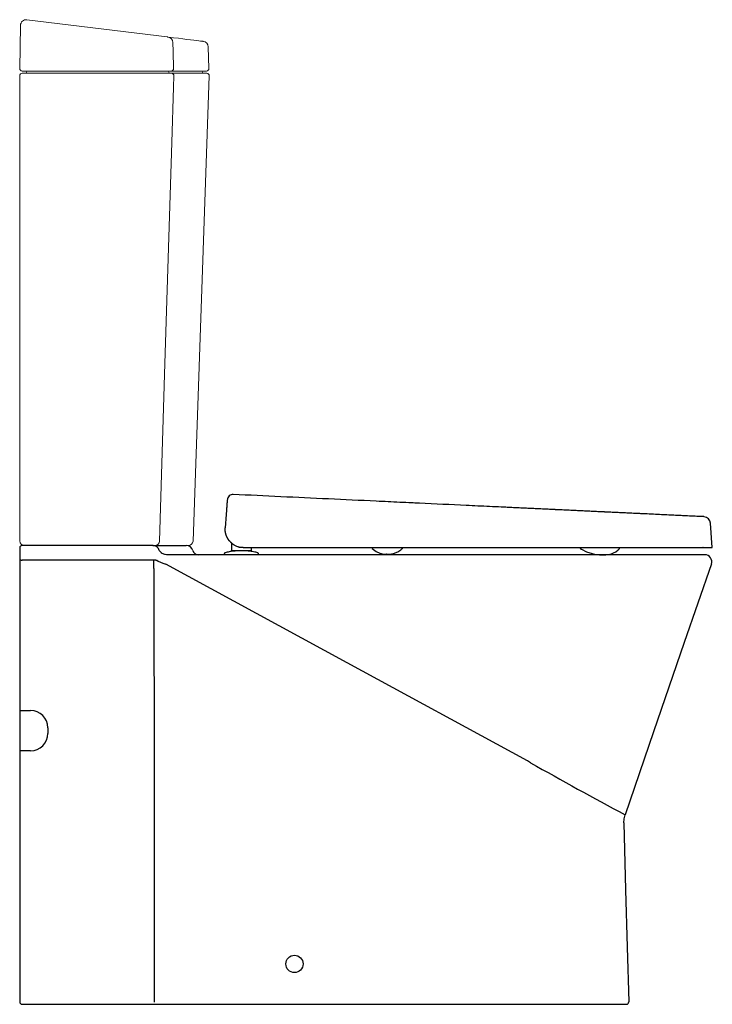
# Model space of a CAD drawing. Header units: millimetres. Extents: x 6452.847 to 6453.448, y 2092.041 to 2092.895.
import ezdxf

# ---------------------------------------------------------------- set-up
doc = ezdxf.new("R2010")
doc.units = ezdxf.units.MM
doc.layers.add('SANINDUSA', color=3, linetype='Continuous')

msp = doc.modelspace()

# ---------------------------------------------------------------- linework, layer by layer
at = {"layer": 'SANINDUSA', "linetype": 'Continuous', "lineweight": 15}
for p, q in [((6452.85374, 2092.89514), (6452.97526, 2092.88022)), ((6452.84747, 2092.85269), (6452.84813, 2092.89027)), ((6453.01154, 2092.85271), (6453.01105, 2092.87154)), ((6452.84744, 2092.44292), (6452.84744, 2092.84666)), ((6452.84944, 2092.84866), (6452.85244, 2092.84866)), ((6452.85247, 2092.85066), (6452.84947, 2092.85066)), ((6452.85239, 2092.84866), (6452.85444, 2092.84866)), ((6452.85244, 2092.84866), (6452.97543, 2092.84866)), ((6452.97515, 2092.85066), (6452.85247, 2092.85066)), ((6452.97515, 2092.85066), (6452.97577, 2092.85066)), ((6452.97893, 2092.85066), (6452.97515, 2092.85066)), ((6452.97543, 2092.84866), (6452.97922, 2092.84866)), ((6453.00954, 2092.85066), (6452.97893, 2092.85066)), ((6452.97922, 2092.84866), (6453.00987, 2092.84866)), ((6452.99777, 2092.44278), (6453.01187, 2092.84659)), ((6452.85244, 2092.43892), (6452.85144, 2092.43892)), ((6452.8538, 2092.43892), (6452.85173, 2092.43892)), ((6452.96294, 2092.43892), (6452.85244, 2092.43892)), ((6452.85644, 2092.43892), (6452.8538, 2092.43892)), ((6452.96483, 2092.43892), (6452.96294, 2092.43892)), ((6452.99377, 2092.43892), (6452.96483, 2092.43892))]:
    msp.add_line(p, q, dxfattribs=at)
at = {"layer": 'SANINDUSA'}
for p, q in [((6453.02722, 2092.47565), (6453.02721, 2092.47567)), ((6453.4482, 2092.43718), (6453.44671, 2092.45842)), ((6452.84744, 2092.43692), (6452.84744, 2092.43148)), ((6452.96306, 2092.43892), (6452.84944, 2092.43892)), ((6452.96306, 2092.43892), (6452.99186, 2092.43892)), ((6453.0313, 2092.43431), (6453.0313, 2092.44102)), ((6453.0323, 2092.43431), (6453.0313, 2092.43431)), ((6453.0471, 2092.43431), (6453.0323, 2092.43431)), ((6453.03903, 2092.43741), (6453.03883, 2092.43744)), ((6453.03923, 2092.43737), (6453.03903, 2092.43741)), ((6453.03944, 2092.43734), (6453.03923, 2092.43737)), ((6453.03964, 2092.43732), (6453.03944, 2092.43734)), ((6453.03984, 2092.43729), (6453.03964, 2092.43732)), ((6453.04005, 2092.43727), (6453.03984, 2092.43729)), ((6453.04025, 2092.43725), (6453.04005, 2092.43727)), ((6453.04045, 2092.43723), (6453.04025, 2092.43725)), ((6453.04066, 2092.43722), (6453.04045, 2092.43723)), ((6453.04086, 2092.43721), (6453.04066, 2092.43722)), ((6453.04107, 2092.4372), (6453.04086, 2092.43721)), ((6453.04127, 2092.43718), (6453.04107, 2092.4372)), ((6453.04127, 2092.43718), (6453.04169, 2092.43718)), ((6453.04169, 2092.43718), (6453.27032, 2092.43718)), ((6453.04729, 2092.43431), (6453.0471, 2092.43431)), ((6453.04748, 2092.43431), (6453.04729, 2092.43431)), ((6453.0481, 2092.43431), (6453.04748, 2092.43431)), ((6453.0481, 2092.43718), (6453.0481, 2092.43431)), ((6453.34852, 2092.43718), (6453.34852, 2092.43718)), ((6453.34887, 2092.43718), (6453.34887, 2092.43718)), ((6453.36165, 2092.43718), (6453.36165, 2092.43718)), ((6452.84744, 2092.43148), (6452.84744, 2092.42706)), ((6452.84744, 2092.42706), (6452.84744, 2092.41914)), ((6452.9639, 2092.42634), (6452.84944, 2092.42634)), ((6452.96551, 2092.42626), (6452.9639, 2092.42634)), ((6452.9639, 2092.41914), (6452.9639, 2092.42634)), ((6452.96551, 2092.42626), (6452.96627, 2092.42616)), ((6452.96643, 2092.42613), (6452.96627, 2092.42616)), ((6452.97046, 2092.43252), (6452.97005, 2092.43284)), ((6452.97056, 2092.43245), (6452.97046, 2092.43252)), ((6452.97522, 2092.43092), (6452.97475, 2092.43093)), ((6453.44173, 2092.43092), (6452.97522, 2092.43092)), ((6453.02471, 2092.43143), (6453.02471, 2092.43092)), ((6453.05471, 2092.43092), (6453.03971, 2092.43092)), ((6453.05471, 2092.43092), (6453.05471, 2092.43143)), ((6453.16293, 2092.4316), (6453.16358, 2092.43152)), ((6453.35556, 2092.43093), (6453.35573, 2092.43094)), ((6452.84744, 2092.41914), (6452.84744, 2092.04292)), ((6452.84744, 2092.29592), (6452.85683, 2092.29592)), ((6452.87183, 2092.28092), (6452.87183, 2092.27592)), ((6452.85683, 2092.26092), (6452.84744, 2092.26092)), ((6452.84944, 2092.04092), (6452.96412, 2092.04092)), ((6452.96412, 2092.04092), (6452.96728, 2092.04092)), ((6452.96728, 2092.04092), (6453.37372, 2092.04092))]:
    msp.add_line(p, q, dxfattribs=at)
at = {"layer": 'SANINDUSA', "linetype": 'Continuous', "lineweight": 15, "flags": 128}
for points in [[(6452.97526, 2092.88022), (6452.9756, 2092.88018), (6452.97589, 2092.88015), (6452.97612, 2092.88012), (6452.97621, 2092.88011)], [(6452.97621, 2092.88011), (6452.98085, 2092.87954), (6452.98512, 2092.87901), (6452.989, 2092.87854), (6452.99251, 2092.87811), (6452.99563, 2092.87772), (6452.99837, 2092.87739), (6453.00072, 2092.8771), (6453.00268, 2092.87686), (6453.00425, 2092.87666), (6453.00543, 2092.87652), (6453.00622, 2092.87642), (6453.00661, 2092.87637), (6453.00666, 2092.87637)], [(6452.98033, 2092.87527), (6452.9805, 2092.86762), (6452.98082, 2092.85271)], [(6452.98111, 2092.84659), (6452.9808, 2092.83666), (6452.97932, 2092.78869), (6452.97339, 2092.59681), (6452.96862, 2092.44278)]]:
    msp.add_lwpolyline(points, dxfattribs=at)
at = {"layer": 'SANINDUSA', "flags": 128}
for points in [[(6453.02736, 2092.47767), (6453.02654, 2092.46599), (6453.02572, 2092.4543)], [(6453.02679, 2092.46956), (6453.02679, 2092.46956)], [(6453.0272, 2092.47544), (6453.0272, 2092.47546), (6453.0272, 2092.47547)], [(6453.0272, 2092.4754), (6453.0272, 2092.47542), (6453.0272, 2092.47544)], [(6453.02721, 2092.47572), (6453.02722, 2092.47574), (6453.02722, 2092.47575)], [(6453.02721, 2092.47569), (6453.02721, 2092.4757), (6453.02721, 2092.47572)], [(6453.02721, 2092.47567), (6453.02721, 2092.47567), (6453.02721, 2092.47569)], [(6452.97005, 2092.43284), (6452.96897, 2092.43393), (6452.96853, 2092.43455)], [(6453.15323, 2092.43646), (6453.15328, 2092.43641), (6453.1533, 2092.43639), (6453.1533, 2092.43638), (6453.15331, 2092.43638), (6453.15331, 2092.43638), (6453.15331, 2092.43638), (6453.15331, 2092.43638), (6453.15331, 2092.43638), (6453.15331, 2092.43638), (6453.15331, 2092.43638), (6453.15331, 2092.43638), (6453.15668, 2092.43379), (6453.15968, 2092.43241), (6453.16293, 2092.4316)], [(6453.16569, 2092.43143), (6453.16613, 2092.43142), (6453.16616, 2092.43142), (6453.16618, 2092.43142), (6453.16618, 2092.43142), (6453.16618, 2092.43142), (6453.16618, 2092.43142), (6453.16618, 2092.43142), (6453.16618, 2092.43142), (6453.16759, 2092.43144), (6453.1687, 2092.4315), (6453.16983, 2092.43163), (6453.171, 2092.43185), (6453.17305, 2092.43248), (6453.1753, 2092.43358), (6453.17792, 2092.43533), (6453.17903, 2092.43619), (6453.1791, 2092.43625), (6453.17911, 2092.43626), (6453.17911, 2092.43626), (6453.17911, 2092.43626), (6453.17911, 2092.43626), (6453.17911, 2092.43626), (6453.17911, 2092.43626), (6453.17911, 2092.43626), (6453.17932, 2092.43643), (6453.17941, 2092.4365)], [(6453.33406, 2092.43609), (6453.33422, 2092.43601), (6453.33445, 2092.43587), (6453.33457, 2092.43581), (6453.33459, 2092.43579), (6453.33461, 2092.43579), (6453.33461, 2092.43579), (6453.33461, 2092.43579), (6453.33461, 2092.43579), (6453.33461, 2092.43579), (6453.33461, 2092.43579), (6453.33461, 2092.43579), (6453.33461, 2092.43579), (6453.33461, 2092.43579), (6453.33918, 2092.43358), (6453.34389, 2092.43202), (6453.34617, 2092.43153), (6453.35042, 2092.43102), (6453.3517, 2092.43095), (6453.35247, 2092.43093), (6453.35325, 2092.43092), (6453.35379, 2092.43092), (6453.35395, 2092.43092), (6453.35402, 2092.43092), (6453.35404, 2092.43092), (6453.35405, 2092.43092), (6453.35406, 2092.43092), (6453.35406, 2092.43092), (6453.35406, 2092.43092), (6453.35406, 2092.43092), (6453.35406, 2092.43092), (6453.35406, 2092.43092), (6453.35407, 2092.43092), (6453.35433, 2092.43092), (6453.35474, 2092.43092)], [(6453.35573, 2092.43094), (6453.35592, 2092.43095), (6453.35597, 2092.43095), (6453.35598, 2092.43095), (6453.35598, 2092.43095), (6453.35598, 2092.43095), (6453.35598, 2092.43095), (6453.35598, 2092.43095), (6453.35598, 2092.43095), (6453.35598, 2092.43095), (6453.35785, 2092.43113), (6453.3593, 2092.43139), (6453.36074, 2092.43178), (6453.36253, 2092.43249), (6453.36447, 2092.4336), (6453.36656, 2092.43526), (6453.36711, 2092.43578), (6453.36718, 2092.43584), (6453.36721, 2092.43588), (6453.36722, 2092.43588), (6453.36722, 2092.43588), (6453.36722, 2092.43588), (6453.36722, 2092.43588), (6453.36722, 2092.43588), (6453.36722, 2092.43588), (6453.36722, 2092.43588), (6453.36722, 2092.43588), (6453.36722, 2092.43588), (6453.36724, 2092.43591), (6453.36728, 2092.43594)], [(6452.84744, 2092.42706), (6452.84748, 2092.42692), (6452.84759, 2092.42678), (6452.84777, 2092.42666), (6452.84802, 2092.42655), (6452.84833, 2092.42646), (6452.84867, 2092.42639), (6452.84905, 2092.42635), (6452.84944, 2092.42634)], [(6452.96643, 2092.42613), (6452.96743, 2092.42548), (6452.97149, 2092.42355)], [(6452.97325, 2092.43119), (6452.9711, 2092.4321), (6452.97056, 2092.43245)], [(6452.97475, 2092.43093), (6452.9737, 2092.43108), (6452.97325, 2092.43119)], [(6452.9639, 2092.41914), (6452.96401, 2092.23189), (6452.96412, 2092.04292)], [(6452.97149, 2092.42355), (6452.97232, 2092.42327), (6452.97427, 2092.42282)], [(6453.28791, 2092.25221), (6453.28791, 2092.25221), (6453.13145, 2092.33723), (6453.05284, 2092.38), (6452.97427, 2092.42282)], [(6453.4474, 2092.42296), (6453.42393, 2092.3548), (6453.39722, 2092.27722), (6453.37248, 2092.20536)], [(6453.29055, 2092.25052), (6453.28791, 2092.25221), (6453.28791, 2092.25221)], [(6453.37139, 2092.19829), (6453.37161, 2092.20182), (6453.37248, 2092.20536)], [(6453.37139, 2092.19829), (6453.37301, 2092.14022), (6453.37439, 2092.09057), (6453.37572, 2092.04297)]]:
    msp.add_lwpolyline(points, dxfattribs=at)
at = {"layer": 'SANINDUSA'}
msp.add_circle((6453.08578, 2092.07592), 0.0075, dxfattribs=at)
at = {"layer": 'SANINDUSA', "linetype": 'Continuous', "lineweight": 15}
for centre, radius, start, end in [((6452.85313, 2092.89018), 0.005, 83, 179), ((6452.97551, 2092.87534), 0.00482, 359.255, 81.64705), ((6453.00605, 2092.87141), 0.005, 1.60165, 83), ((6452.84947, 2092.85266), 0.002, 179, 270), ((6452.97887, 2092.85261), 0.00195, 271.69165, 2.98453), ((6453.00954, 2092.85266), 0.002, 270, 1.5), ((6452.84944, 2092.84666), 0.002, 90, 180), ((6452.85244, 2092.84966), 0.001, 270, 0), ((6452.85444, 2092.84966), 0.001, 90, 180), ((6452.97574, 2092.84968), 0.000975, 358.51266, 88.42971), ((6452.97769, 2092.84963), 0.000975, 178.51099, 268.42922), ((6452.97916, 2092.8467), 0.00195, 356.53539, 88.28779), ((6453.00501, 2092.84966), 0.001, 0, 90), ((6453.00701, 2092.84966), 0.001, 180, 270), ((6453.00987, 2092.84666), 0.002, 358, 90), ((6452.85144, 2092.44292), 0.004, 180, 270), ((6452.96473, 2092.44281), 0.00389, 271.51165, 359.57856), ((6452.99377, 2092.44292), 0.004, 270, 358)]:
    msp.add_arc(centre, radius, start, end, dxfattribs=at)
at = {"layer": 'SANINDUSA'}
for centre, radius, start, end in [((6453.44042, 2092.45768), 0.00634, 6.68338, 84.61669), ((6452.84944, 2092.43692), 0.002, 90, 180), ((6452.96296, 2092.43318), 0.00574, 13.84246, 88.96845), ((6452.99186, 2092.43292), 0.006, 15.82662, 90), ((6453.00244, 2092.43592), 0.005, 195.82662, 270), ((6453.44173, 2092.42492), 0.006, 340.99961, 90.0004), ((6452.85683, 2092.28092), 0.015, 0, 90), ((6452.85683, 2092.27592), 0.015, 270, 0), ((6455.30806, 2095.81386), 4.09484, 240.48218, 241.7911), ((6452.84944, 2092.04292), 0.002, 180, 270), ((6453.37372, 2092.04292), 0.002, 269.99932, 1.59554)]:
    msp.add_arc(centre, radius, start, end, dxfattribs=at)
for points in [[(6453.02737, 2092.47786), (6453.02737, 2092.4778), (6453.02736, 2092.47774), (6453.02736, 2092.47767)], [(6453.02738, 2092.47803), (6453.02738, 2092.47798), (6453.02738, 2092.47792), (6453.02737, 2092.47786)], [(6453.02694, 2092.47166), (6453.02693, 2092.4716), (6453.02693, 2092.47153), (6453.02692, 2092.47147)], [(6453.02695, 2092.47186), (6453.02695, 2092.47179), (6453.02694, 2092.47173), (6453.02694, 2092.47166)], [(6453.02697, 2092.47205), (6453.02696, 2092.47198), (6453.02696, 2092.47192), (6453.02695, 2092.47186)], [(6453.02703, 2092.47298), (6453.02703, 2092.47292), (6453.02702, 2092.47286), (6453.02702, 2092.47281)], [(6453.02705, 2092.47332), (6453.02705, 2092.47327), (6453.02705, 2092.47321), (6453.02704, 2092.47316)], [(6453.02707, 2092.47349), (6453.02706, 2092.47344), (6453.02706, 2092.47338), (6453.02705, 2092.47332)], [(6453.02712, 2092.47428), (6453.02712, 2092.47423), (6453.02711, 2092.47418), (6453.02711, 2092.47413)], [(6453.02713, 2092.47443), (6453.02713, 2092.47438), (6453.02713, 2092.47433), (6453.02712, 2092.47428)], [(6453.02716, 2092.47484), (6453.02716, 2092.47481), (6453.02716, 2092.47477), (6453.02715, 2092.47474)], [(6453.02717, 2092.47494), (6453.02717, 2092.47491), (6453.02716, 2092.47487), (6453.02716, 2092.47484)], [(6453.02719, 2092.47526), (6453.02719, 2092.47523), (6453.02719, 2092.47521), (6453.02718, 2092.47518)], [(6453.02724, 2092.47592), (6453.02724, 2092.47591), (6453.02723, 2092.47589), (6453.02723, 2092.47588)], [(6453.02723, 2092.47588), (6453.02723, 2092.47586), (6453.02723, 2092.47585), (6453.02723, 2092.47583)], [(6453.02724, 2092.47602), (6453.02724, 2092.47602), (6453.02724, 2092.47601), (6453.02724, 2092.47601)], [(6453.02724, 2092.47601), (6453.02724, 2092.476), (6453.02724, 2092.47599), (6453.02724, 2092.47598)], [(6453.02724, 2092.47596), (6453.02724, 2092.47595), (6453.02724, 2092.47593), (6453.02724, 2092.47592)], [(6453.27566, 2092.47179), (6453.27482, 2092.47183), (6453.27398, 2092.47187), (6453.27313, 2092.47191)], [(6453.27819, 2092.47167), (6453.27735, 2092.47171), (6453.27651, 2092.47175), (6453.27566, 2092.47179)], [(6453.28072, 2092.47155), (6453.27987, 2092.47159), (6453.27903, 2092.47163), (6453.27819, 2092.47167)], [(6453.28324, 2092.47143), (6453.2824, 2092.47147), (6453.28156, 2092.47151), (6453.28072, 2092.47155)], [(6453.28576, 2092.47131), (6453.28492, 2092.47135), (6453.28408, 2092.47139), (6453.28324, 2092.47143)], [(6453.28827, 2092.47119), (6453.28743, 2092.47123), (6453.28659, 2092.47127), (6453.28576, 2092.47131)], [(6453.29078, 2092.47107), (6453.28995, 2092.47111), (6453.28911, 2092.47115), (6453.28827, 2092.47119)], [(6453.29329, 2092.47096), (6453.29245, 2092.471), (6453.29162, 2092.47104), (6453.29078, 2092.47107)], [(6453.29579, 2092.47084), (6453.29496, 2092.47088), (6453.29412, 2092.47092), (6453.29329, 2092.47096)], [(6453.29829, 2092.47072), (6453.29746, 2092.47076), (6453.29662, 2092.4708), (6453.29579, 2092.47084)], [(6453.30078, 2092.4706), (6453.29995, 2092.47064), (6453.29912, 2092.47068), (6453.29829, 2092.47072)], [(6453.30326, 2092.47049), (6453.30244, 2092.47052), (6453.30161, 2092.47056), (6453.30078, 2092.4706)], [(6453.30574, 2092.47037), (6453.30492, 2092.47041), (6453.30409, 2092.47045), (6453.30326, 2092.47049)], [(6453.30821, 2092.47025), (6453.30739, 2092.47029), (6453.30657, 2092.47033), (6453.30574, 2092.47037)], [(6453.31068, 2092.47014), (6453.30986, 2092.47017), (6453.30904, 2092.47021), (6453.30821, 2092.47025)], [(6453.31561, 2092.4699), (6453.31479, 2092.46994), (6453.31396, 2092.46998), (6453.31313, 2092.47002)], [(6453.31808, 2092.46979), (6453.31726, 2092.46983), (6453.31643, 2092.46986), (6453.31561, 2092.4699)], [(6453.32053, 2092.46967), (6453.31971, 2092.46971), (6453.3189, 2092.46975), (6453.31808, 2092.46979)], [(6453.32297, 2092.46956), (6453.32216, 2092.46959), (6453.32135, 2092.46963), (6453.32053, 2092.46967)], [(6453.3254, 2092.46944), (6453.32459, 2092.46948), (6453.32378, 2092.46952), (6453.32297, 2092.46956)], [(6453.32782, 2092.46933), (6453.32701, 2092.46937), (6453.32621, 2092.4694), (6453.3254, 2092.46944)], [(6453.33022, 2092.46921), (6453.32942, 2092.46925), (6453.32862, 2092.46929), (6453.32782, 2092.46933)], [(6453.33261, 2092.4691), (6453.33181, 2092.46914), (6453.33102, 2092.46918), (6453.33022, 2092.46921)], [(6453.33498, 2092.46899), (6453.33419, 2092.46903), (6453.3334, 2092.46906), (6453.33261, 2092.4691)], [(6453.33735, 2092.46888), (6453.33656, 2092.46892), (6453.33577, 2092.46895), (6453.33498, 2092.46899)], [(6453.33969, 2092.46877), (6453.33891, 2092.4688), (6453.33813, 2092.46884), (6453.33735, 2092.46888)], [(6453.34202, 2092.46866), (6453.34125, 2092.46869), (6453.34047, 2092.46873), (6453.33969, 2092.46877)], [(6453.34434, 2092.46855), (6453.34357, 2092.46859), (6453.3428, 2092.46862), (6453.34202, 2092.46866)], [(6453.34664, 2092.46844), (6453.34587, 2092.46848), (6453.34511, 2092.46851), (6453.34434, 2092.46855)], [(6453.34892, 2092.46833), (6453.34816, 2092.46837), (6453.3474, 2092.4684), (6453.34664, 2092.46844)], [(6453.35119, 2092.46823), (6453.35043, 2092.46826), (6453.34968, 2092.4683), (6453.34892, 2092.46833)], [(6453.35343, 2092.46812), (6453.35269, 2092.46816), (6453.35194, 2092.46819), (6453.35119, 2092.46823)], [(6453.35791, 2092.46791), (6453.35716, 2092.46794), (6453.35642, 2092.46798), (6453.35567, 2092.46801)], [(6453.36012, 2092.4678), (6453.35939, 2092.46784), (6453.35865, 2092.46787), (6453.35791, 2092.46791)], [(6453.36232, 2092.4677), (6453.36159, 2092.46774), (6453.36086, 2092.46777), (6453.36012, 2092.4678)], [(6453.3645, 2092.4676), (6453.36378, 2092.46763), (6453.36305, 2092.46767), (6453.36232, 2092.4677)], [(6453.36665, 2092.4675), (6453.36594, 2092.46753), (6453.36522, 2092.46756), (6453.3645, 2092.4676)], [(6453.36878, 2092.4674), (6453.36808, 2092.46743), (6453.36736, 2092.46746), (6453.36665, 2092.4675)], [(6453.37089, 2092.4673), (6453.37019, 2092.46733), (6453.36949, 2092.46736), (6453.36878, 2092.4674)], [(6453.37298, 2092.4672), (6453.37228, 2092.46723), (6453.37159, 2092.46726), (6453.37089, 2092.4673)], [(6453.37504, 2092.4671), (6453.37435, 2092.46713), (6453.37367, 2092.46717), (6453.37298, 2092.4672)], [(6453.27032, 2092.43718), (6453.27131, 2092.43718), (6453.27231, 2092.43718), (6453.2733, 2092.43718)], [(6453.2733, 2092.43718), (6453.27429, 2092.43718), (6453.27528, 2092.43718), (6453.27626, 2092.43718)], [(6453.27626, 2092.43718), (6453.27725, 2092.43718), (6453.27824, 2092.43718), (6453.27922, 2092.43718)], [(6453.27922, 2092.43718), (6453.28021, 2092.43718), (6453.28119, 2092.43718), (6453.28217, 2092.43718)], [(6453.28217, 2092.43718), (6453.28316, 2092.43718), (6453.28414, 2092.43718), (6453.28512, 2092.43718)], [(6453.28512, 2092.43718), (6453.2861, 2092.43718), (6453.28707, 2092.43718), (6453.28805, 2092.43718)], [(6453.28805, 2092.43718), (6453.28902, 2092.43718), (6453.29, 2092.43718), (6453.29097, 2092.43718)], [(6453.29097, 2092.43718), (6453.29194, 2092.43718), (6453.29291, 2092.43718), (6453.29388, 2092.43718)], [(6453.29388, 2092.43718), (6453.29485, 2092.43718), (6453.29582, 2092.43718), (6453.29678, 2092.43718)], [(6453.29678, 2092.43718), (6453.29775, 2092.43718), (6453.29871, 2092.43718), (6453.29967, 2092.43718)], [(6453.29967, 2092.43718), (6453.30063, 2092.43718), (6453.30159, 2092.43718), (6453.30255, 2092.43718)], [(6453.30255, 2092.43718), (6453.3035, 2092.43718), (6453.30446, 2092.43718), (6453.30541, 2092.43718)], [(6453.30541, 2092.43718), (6453.30636, 2092.43718), (6453.30731, 2092.43718), (6453.30826, 2092.43718)], [(6453.30826, 2092.43718), (6453.30921, 2092.43718), (6453.31016, 2092.43718), (6453.3111, 2092.43718)], [(6453.3111, 2092.43718), (6453.31204, 2092.43718), (6453.31298, 2092.43718), (6453.31392, 2092.43718)], [(6453.31392, 2092.43718), (6453.31486, 2092.43718), (6453.3158, 2092.43718), (6453.31673, 2092.43718)], [(6453.31673, 2092.43718), (6453.31767, 2092.43718), (6453.3186, 2092.43718), (6453.31952, 2092.43718)], [(6453.31952, 2092.43718), (6453.32045, 2092.43718), (6453.32138, 2092.43718), (6453.3223, 2092.43718)], [(6453.3223, 2092.43718), (6453.32323, 2092.43718), (6453.32415, 2092.43718), (6453.32506, 2092.43718)], [(6453.32506, 2092.43718), (6453.32598, 2092.43718), (6453.3269, 2092.43718), (6453.32781, 2092.43718)], [(6453.32781, 2092.43718), (6453.32872, 2092.43718), (6453.32963, 2092.43718), (6453.33054, 2092.43718)], [(6453.33054, 2092.43718), (6453.33144, 2092.43718), (6453.33235, 2092.43718), (6453.33325, 2092.43718)], [(6453.33325, 2092.43718), (6453.33415, 2092.43718), (6453.33504, 2092.43718), (6453.33594, 2092.43718)], [(6453.33594, 2092.43718), (6453.33683, 2092.43718), (6453.33772, 2092.43718), (6453.33861, 2092.43718)], [(6453.33861, 2092.43718), (6453.3395, 2092.43718), (6453.34038, 2092.43718), (6453.34126, 2092.43718)], [(6453.34126, 2092.43718), (6453.34214, 2092.43718), (6453.34302, 2092.43718), (6453.3439, 2092.43718)], [(6453.3439, 2092.43718), (6453.34477, 2092.43718), (6453.34564, 2092.43718), (6453.34651, 2092.43718)], [(6453.34651, 2092.43718), (6453.34738, 2092.43718), (6453.34824, 2092.43718), (6453.3491, 2092.43718)], [(6453.3491, 2092.43718), (6453.34997, 2092.43718), (6453.35082, 2092.43718), (6453.35168, 2092.43718)], [(6453.35168, 2092.43718), (6453.35253, 2092.43718), (6453.35338, 2092.43718), (6453.35423, 2092.43718)], [(6453.35423, 2092.43718), (6453.35507, 2092.43718), (6453.35591, 2092.43718), (6453.35675, 2092.43718)], [(6453.35675, 2092.43718), (6453.35759, 2092.43718), (6453.35843, 2092.43718), (6453.35926, 2092.43718)], [(6453.35926, 2092.43718), (6453.36009, 2092.43718), (6453.36092, 2092.43718), (6453.36174, 2092.43718)], [(6453.36174, 2092.43718), (6453.36256, 2092.43718), (6453.36338, 2092.43718), (6453.3642, 2092.43718)], [(6453.3642, 2092.43718), (6453.36501, 2092.43718), (6453.36582, 2092.43718), (6453.36663, 2092.43718)], [(6453.36663, 2092.43718), (6453.36744, 2092.43718), (6453.36824, 2092.43718), (6453.36904, 2092.43718)], [(6453.36904, 2092.43718), (6453.36984, 2092.43718), (6453.37063, 2092.43718), (6453.37142, 2092.43718)], [(6453.37142, 2092.43718), (6453.37221, 2092.43718), (6453.373, 2092.43718), (6453.37378, 2092.43718)], [(6453.37378, 2092.43718), (6453.37456, 2092.43718), (6453.37534, 2092.43718), (6453.37611, 2092.43718)], [(6453.37611, 2092.43718), (6453.37689, 2092.43718), (6453.37765, 2092.43718), (6453.37842, 2092.43718)], [(6453.37842, 2092.43718), (6453.37918, 2092.43718), (6453.37994, 2092.43718), (6453.38069, 2092.43718)], [(6453.38069, 2092.43718), (6453.38145, 2092.43718), (6453.3822, 2092.43718), (6453.38294, 2092.43718)], [(6453.38294, 2092.43718), (6453.38369, 2092.43718), (6453.38443, 2092.43718), (6453.38517, 2092.43718)], [(6453.38517, 2092.43718), (6453.3859, 2092.43718), (6453.38663, 2092.43718), (6453.38736, 2092.43718)], [(6453.38736, 2092.43718), (6453.38808, 2092.43718), (6453.3888, 2092.43718), (6453.38952, 2092.43718)], [(6453.38952, 2092.43718), (6453.39024, 2092.43718), (6453.39095, 2092.43718), (6453.39165, 2092.43718)], [(6453.39165, 2092.43718), (6453.39236, 2092.43718), (6453.39306, 2092.43718), (6453.39376, 2092.43718)], [(6453.39376, 2092.43718), (6453.39445, 2092.43718), (6453.39514, 2092.43718), (6453.39583, 2092.43718)], [(6453.39583, 2092.43718), (6453.39651, 2092.43718), (6453.39719, 2092.43718), (6453.39787, 2092.43718)], [(6453.39787, 2092.43718), (6453.39854, 2092.43718), (6453.39921, 2092.43718), (6453.39988, 2092.43718)], [(6453.39988, 2092.43718), (6453.40054, 2092.43718), (6453.4012, 2092.43718), (6453.40185, 2092.43718)], [(6453.40185, 2092.43718), (6453.40251, 2092.43718), (6453.40315, 2092.43718), (6453.4038, 2092.43718)], [(6453.4038, 2092.43718), (6453.40444, 2092.43718), (6453.40508, 2092.43718), (6453.40571, 2092.43718)], [(6453.40571, 2092.43718), (6453.40634, 2092.43718), (6453.40696, 2092.43718), (6453.40758, 2092.43718)], [(6453.40758, 2092.43718), (6453.4082, 2092.43718), (6453.40882, 2092.43718), (6453.40942, 2092.43718)], [(6453.40942, 2092.43718), (6453.41003, 2092.43718), (6453.41063, 2092.43718), (6453.41123, 2092.43718)], [(6453.41123, 2092.43718), (6453.41183, 2092.43718), (6453.41242, 2092.43718), (6453.413, 2092.43718)], [(6453.413, 2092.43718), (6453.41359, 2092.43718), (6453.41416, 2092.43718), (6453.41474, 2092.43718)], [(6453.41474, 2092.43718), (6453.41531, 2092.43718), (6453.41588, 2092.43718), (6453.41644, 2092.43718)], [(6453.41644, 2092.43718), (6453.417, 2092.43718), (6453.41755, 2092.43718), (6453.4181, 2092.43718)], [(6453.4181, 2092.43718), (6453.41865, 2092.43718), (6453.41919, 2092.43718), (6453.41972, 2092.43718)], [(6453.41972, 2092.43718), (6453.42026, 2092.43718), (6453.42079, 2092.43718), (6453.42131, 2092.43718)], [(6453.42131, 2092.43718), (6453.42183, 2092.43718), (6453.42235, 2092.43718), (6453.42286, 2092.43718)], [(6453.42286, 2092.43718), (6453.42337, 2092.43718), (6453.42387, 2092.43718), (6453.42437, 2092.43718)], [(6453.42437, 2092.43718), (6453.42486, 2092.43718), (6453.42535, 2092.43718), (6453.42583, 2092.43718)], [(6453.42583, 2092.43718), (6453.42631, 2092.43718), (6453.42679, 2092.43718), (6453.42725, 2092.43718)], [(6453.42725, 2092.43718), (6453.42772, 2092.43718), (6453.42818, 2092.43718), (6453.42863, 2092.43718)], [(6453.42863, 2092.43718), (6453.42908, 2092.43718), (6453.42952, 2092.43718), (6453.42995, 2092.43718)], [(6453.42995, 2092.43718), (6453.43039, 2092.43718), (6453.43081, 2092.43718), (6453.43123, 2092.43718)], [(6453.43123, 2092.43718), (6453.43165, 2092.43718), (6453.43206, 2092.43718), (6453.43247, 2092.43718)], [(6453.43247, 2092.43718), (6453.43287, 2092.43718), (6453.43326, 2092.43718), (6453.43365, 2092.43718)], [(6453.43365, 2092.43718), (6453.43404, 2092.43718), (6453.43442, 2092.43718), (6453.43479, 2092.43718)], [(6453.43479, 2092.43718), (6453.43516, 2092.43718), (6453.43553, 2092.43718), (6453.43589, 2092.43718)], [(6453.43589, 2092.43718), (6453.43624, 2092.43718), (6453.43659, 2092.43718), (6453.43693, 2092.43718)], [(6453.43693, 2092.43718), (6453.43727, 2092.43718), (6453.43761, 2092.43718), (6453.43793, 2092.43718)], [(6453.43793, 2092.43718), (6453.43826, 2092.43718), (6453.43858, 2092.43718), (6453.43889, 2092.43718)], [(6453.43889, 2092.43718), (6453.4392, 2092.43718), (6453.4395, 2092.43718), (6453.4398, 2092.43718)], [(6453.4398, 2092.43718), (6453.44009, 2092.43718), (6453.44038, 2092.43718), (6453.44066, 2092.43718)], [(6453.44066, 2092.43718), (6453.44094, 2092.43718), (6453.44121, 2092.43718), (6453.44147, 2092.43718)], [(6453.44147, 2092.43718), (6453.44174, 2092.43718), (6453.44199, 2092.43718), (6453.44224, 2092.43718)], [(6453.44224, 2092.43718), (6453.44249, 2092.43718), (6453.44273, 2092.43718), (6453.44296, 2092.43718)], [(6453.44296, 2092.43718), (6453.44319, 2092.43718), (6453.44342, 2092.43718), (6453.44364, 2092.43718)], [(6453.44364, 2092.43718), (6453.44385, 2092.43718), (6453.44406, 2092.43718), (6453.44426, 2092.43718)], [(6453.44426, 2092.43718), (6453.44447, 2092.43718), (6453.44466, 2092.43718), (6453.44485, 2092.43718)], [(6453.44485, 2092.43718), (6453.44503, 2092.43718), (6453.44521, 2092.43718), (6453.44538, 2092.43718)], [(6453.44538, 2092.43718), (6453.44555, 2092.43718), (6453.44571, 2092.43718), (6453.44587, 2092.43718)], [(6453.44587, 2092.43718), (6453.44603, 2092.43718), (6453.44617, 2092.43718), (6453.4482, 2092.43718)]]:
    msp.add_open_spline(points, degree=3, dxfattribs=at)
for points, knots in [([(6453.03265, 2092.48325), (6453.03201, 2092.48326), (6453.03071, 2092.48312), (6453.02902, 2092.48208), (6453.02778, 2092.48052), (6453.02754, 2092.47924), (6453.02738, 2092.47803)], [0, 0, 0, 0, 0.250101, 0.500259, 0.750273, 1, 1, 1, 1]), ([(6453.27313, 2092.47191), (6453.27268, 2092.47193), (6453.272, 2092.47196), (6453.2712, 2092.472), (6453.27083, 2092.47202), (6453.27068, 2092.47202), (6453.27063, 2092.47202), (6453.27061, 2092.47203), (6453.27061, 2092.47203), (6453.27058, 2092.47203), (6453.27046, 2092.47203), (6453.26865, 2092.47212), (6453.26348, 2092.47236), (6453.25165, 2092.47292), (6453.228, 2092.47404), (6453.20688, 2092.47503), (6453.19231, 2092.47572), (6453.19114, 2092.47577), (6453.19081, 2092.47579), (6453.19069, 2092.47579), (6453.19067, 2092.4758), (6453.19066, 2092.4758), (6453.19066, 2092.4758), (6453.19065, 2092.4758), (6453.19064, 2092.4758), (6453.19058, 2092.4758), (6453.19041, 2092.47581), (6453.18939, 2092.47586), (6453.18498, 2092.47606), (6453.17379, 2092.47659), (6453.14969, 2092.47773), (6453.1015, 2092.48), (6453.06019, 2092.48195), (6453.03265, 2092.48325)], [0, 0, 0, 0, 0.015625, 0.023437, 0.027344, 0.02832, 0.028809, 0.028809, 0.029053, 0.029053, 0.029297, 0.03125, 0.0625, 0.125, 0.25, 0.5, 0.515625, 0.519531, 0.521484, 0.521729, 0.521851, 0.521881, 0.521881, 0.521912, 0.521912, 0.521973, 0.522461, 0.523437, 0.53125, 0.5625, 0.625, 0.75, 1, 1, 1, 1]), ([(6453.31313, 2092.47002), (6453.31311, 2092.47002), (6453.31308, 2092.47002), (6453.31303, 2092.47003), (6453.31296, 2092.47003), (6453.31278, 2092.47004), (6453.31242, 2092.47005), (6453.3117, 2092.47009), (6453.31109, 2092.47012), (6453.31068, 2092.47014)], [0, 0, 0, 0, 0.03125, 0.03125, 0.0625, 0.125, 0.25, 0.5, 1, 1, 1, 1]), ([(6453.35567, 2092.46801), (6453.35566, 2092.46802), (6453.35564, 2092.46802), (6453.35562, 2092.46802), (6453.35558, 2092.46802), (6453.3555, 2092.46802), (6453.35534, 2092.46803), (6453.35502, 2092.46805), (6453.35437, 2092.46808), (6453.35381, 2092.4681), (6453.35343, 2092.46812)], [0, 0, 0, 0, 0.015625, 0.015625, 0.03125, 0.0625, 0.125, 0.25, 0.5, 1, 1, 1, 1]), ([(6453.44101, 2092.46399), (6453.44101, 2092.46399), (6453.43953, 2092.46406), (6453.43633, 2092.46421), (6453.43582, 2092.46423), (6453.43567, 2092.46424), (6453.43561, 2092.46424), (6453.43558, 2092.46425), (6453.43557, 2092.46425), (6453.43553, 2092.46425), (6453.4353, 2092.46426), (6453.43421, 2092.46431), (6453.43107, 2092.46446), (6453.42614, 2092.46469), (6453.4213, 2092.46492), (6453.41911, 2092.46502), (6453.41845, 2092.46505), (6453.41819, 2092.46507), (6453.41813, 2092.46507), (6453.41812, 2092.46507), (6453.41809, 2092.46507), (6453.41805, 2092.46507), (6453.41789, 2092.46508), (6453.41685, 2092.46513), (6453.4121, 2092.46535), (6453.40272, 2092.4658), (6453.39284, 2092.46626), (6453.3874, 2092.46652), (6453.38712, 2092.46653), (6453.38697, 2092.46654), (6453.38691, 2092.46654), (6453.38688, 2092.46654), (6453.38688, 2092.46654), (6453.38686, 2092.46654), (6453.3866, 2092.46656), (6453.38583, 2092.46659), (6453.38405, 2092.46668), (6453.38042, 2092.46685), (6453.37721, 2092.467), (6453.37504, 2092.4671)], [0, 0, 0, 0, 0.25, 0.28125, 0.289063, 0.292969, 0.293945, 0.293945, 0.294922, 0.294922, 0.296875, 0.3125, 0.375, 0.5, 0.5625, 0.578125, 0.585938, 0.587891, 0.587891, 0.588379, 0.588379, 0.588867, 0.589844, 0.59375, 0.625, 0.75, 0.875, 0.878906, 0.880859, 0.881836, 0.882324, 0.882324, 0.882568, 0.882568, 0.882813, 0.890625, 0.90625, 0.9375, 1, 1, 1, 1]), ([(6453.02569, 2092.45323), (6453.02569, 2092.45335), (6453.02569, 2092.45359), (6453.0257, 2092.45395), (6453.02572, 2092.45418), (6453.02572, 2092.4543)], [0, 0, 0, 0, 0.332831, 0.666183, 1, 1, 1, 1]), ([(6453.0257, 2092.45263), (6453.02569, 2092.45273), (6453.02569, 2092.45293), (6453.02569, 2092.45313), (6453.02569, 2092.45323)], [0, 0, 0, 0, 0.4998989, 1, 1, 1, 1]), ([(6453.02574, 2092.45184), (6453.02573, 2092.45198), (6453.02571, 2092.45225), (6453.0257, 2092.45252), (6453.02569, 2092.45266)], [0, 0, 0, 0, 0.499877, 1, 1, 1, 1]), ([(6453.02573, 2092.45202), (6453.02572, 2092.45212), (6453.02571, 2092.45232), (6453.0257, 2092.45253), (6453.0257, 2092.45263)], [0, 0, 0, 0, 0.4999311, 1, 1, 1, 1]), ([(6453.02578, 2092.45142), (6453.02577, 2092.45152), (6453.02575, 2092.45172), (6453.02574, 2092.45192), (6453.02573, 2092.45202)], [0, 0, 0, 0, 0.499963, 1, 1, 1, 1]), ([(6453.02586, 2092.45082), (6453.02585, 2092.45092), (6453.02582, 2092.45112), (6453.02579, 2092.45132), (6453.02578, 2092.45142)], [0, 0, 0, 0, 0.4999949, 1, 1, 1, 1]), ([(6453.02592, 2092.45044), (6453.02591, 2092.4505), (6453.02589, 2092.45063), (6453.02587, 2092.45076), (6453.02586, 2092.45082)], [0, 0, 0, 0, 0.500014, 1, 1, 1, 1]), ([(6453.02599, 2092.45006), (6453.02598, 2092.45012), (6453.02596, 2092.45025), (6453.02593, 2092.45037), (6453.02592, 2092.45044)], [0, 0, 0, 0, 0.500028, 1, 1, 1, 1]), ([(6453.02607, 2092.44968), (6453.02606, 2092.44974), (6453.02603, 2092.44987), (6453.02601, 2092.44999), (6453.02599, 2092.45006)], [0, 0, 0, 0, 0.500042, 1, 1, 1, 1]), ([(6453.02616, 2092.4493), (6453.02615, 2092.44936), (6453.02612, 2092.44949), (6453.02609, 2092.44961), (6453.02607, 2092.44968)], [0, 0, 0, 0, 0.5000557, 1, 1, 1, 1]), ([(6453.02626, 2092.44893), (6453.02624, 2092.44899), (6453.02621, 2092.44912), (6453.02618, 2092.44924), (6453.02616, 2092.4493)], [0, 0, 0, 0, 0.50007, 1, 1, 1, 1]), ([(6453.02637, 2092.44856), (6453.02635, 2092.44863), (6453.02631, 2092.44875), (6453.02628, 2092.44887), (6453.02626, 2092.44893)], [0, 0, 0, 0, 0.500085, 1, 1, 1, 1]), ([(6453.02648, 2092.4482), (6453.02646, 2092.44826), (6453.02642, 2092.44838), (6453.02639, 2092.4485), (6453.02637, 2092.44856)], [0, 0, 0, 0, 0.5001, 1, 1, 1, 1]), ([(6453.0266, 2092.44784), (6453.02658, 2092.4479), (6453.02654, 2092.44802), (6453.0265, 2092.44814), (6453.02648, 2092.4482)], [0, 0, 0, 0, 0.500115, 1, 1, 1, 1]), ([(6453.02671, 2092.44755), (6453.02669, 2092.4476), (6453.02666, 2092.4477), (6453.02662, 2092.44779), (6453.0266, 2092.44784)], [0, 0, 0, 0, 0.500489, 1, 1, 1, 1]), ([(6453.02693, 2092.447), (6453.02689, 2092.44709), (6453.02682, 2092.44727), (6453.02675, 2092.44746), (6453.02671, 2092.44755)], [0, 0, 0, 0, 0.499841, 1, 1, 1, 1]), ([(6453.02717, 2092.44646), (6453.02713, 2092.44655), (6453.02704, 2092.44673), (6453.02697, 2092.44691), (6453.02693, 2092.447)], [0, 0, 0, 0, 0.499876, 1, 1, 1, 1]), ([(6453.02742, 2092.44595), (6453.02737, 2092.44603), (6453.02729, 2092.4462), (6453.02721, 2092.44638), (6453.02717, 2092.44646)], [0, 0, 0, 0, 0.499911, 1, 1, 1, 1]), ([(6453.02768, 2092.44544), (6453.02764, 2092.44553), (6453.02755, 2092.44569), (6453.02746, 2092.44586), (6453.02742, 2092.44595)], [0, 0, 0, 0, 0.499944, 1, 1, 1, 1]), ([(6453.0279, 2092.44506), (6453.02786, 2092.44512), (6453.02779, 2092.44525), (6453.02772, 2092.44538), (6453.02768, 2092.44544)], [0, 0, 0, 0, 0.4999798, 1, 1, 1, 1]), ([(6453.02813, 2092.44469), (6453.02809, 2092.44475), (6453.02801, 2092.44487), (6453.02794, 2092.445), (6453.0279, 2092.44506)], [0, 0, 0, 0, 0.5000007, 1, 1, 1, 1]), ([(6453.02834, 2092.44437), (6453.0283, 2092.44442), (6453.02823, 2092.44452), (6453.02816, 2092.44463), (6453.02813, 2092.44469)], [0, 0, 0, 0, 0.500018, 1, 1, 1, 1]), ([(6453.02855, 2092.44405), (6453.02851, 2092.44411), (6453.02844, 2092.44421), (6453.02837, 2092.44431), (6453.02834, 2092.44437)], [0, 0, 0, 0, 0.500034, 1, 1, 1, 1]), ([(6453.02876, 2092.44375), (6453.02873, 2092.4438), (6453.02865, 2092.4439), (6453.02858, 2092.444), (6453.02855, 2092.44405)], [0, 0, 0, 0, 0.50005, 1, 1, 1, 1]), ([(6453.02898, 2092.44346), (6453.02894, 2092.44351), (6453.02887, 2092.44361), (6453.0288, 2092.4437), (6453.02876, 2092.44375)], [0, 0, 0, 0, 0.500065, 1, 1, 1, 1]), ([(6453.0292, 2092.44318), (6453.02916, 2092.44322), (6453.02909, 2092.44332), (6453.02902, 2092.44341), (6453.02898, 2092.44346)], [0, 0, 0, 0, 0.500081, 1, 1, 1, 1]), ([(6453.02942, 2092.4429), (6453.02939, 2092.44295), (6453.02931, 2092.44304), (6453.02924, 2092.44313), (6453.0292, 2092.44318)], [0, 0, 0, 0, 0.500095, 1, 1, 1, 1]), ([(6453.02965, 2092.44264), (6453.02961, 2092.44268), (6453.02954, 2092.44277), (6453.02946, 2092.44286), (6453.02942, 2092.4429)], [0, 0, 0, 0, 0.5001099, 1, 1, 1, 1]), ([(6453.02988, 2092.44239), (6453.02984, 2092.44243), (6453.02976, 2092.44251), (6453.02969, 2092.4426), (6453.02965, 2092.44264)], [0, 0, 0, 0, 0.500118, 1, 1, 1, 1]), ([(6453.02988, 2092.44239), (6453.02997, 2092.44229), (6453.03016, 2092.44208), (6453.03046, 2092.44178), (6453.03077, 2092.44148), (6453.0311, 2092.44118), (6453.03145, 2092.44088), (6453.03182, 2092.44059), (6453.03221, 2092.44029), (6453.03267, 2092.43996), (6453.03321, 2092.43961), (6453.03397, 2092.43915), (6453.03499, 2092.43863), (6453.03599, 2092.43822), (6453.03683, 2092.43793), (6453.03744, 2092.43775), (6453.03811, 2092.43758), (6453.03858, 2092.43749), (6453.03883, 2092.43744)], [0, 0, 0, 0, 0.03962, 0.080175, 0.121773, 0.164526, 0.208554, 0.253989, 0.301054, 0.349964, 0.416663, 0.487742, 0.606417, 0.744221, 0.800723, 0.862367, 0.92729, 1, 1, 1, 1]), ([(6453.03288, 2092.43414), (6453.03163, 2092.43395), (6453.02912, 2092.43357), (6453.02667, 2092.43291), (6453.02562, 2092.43263)], [0, 0, 0, 0, 0.499943, 1, 1, 1, 1]), ([(6453.03902, 2092.43431), (6453.03831, 2092.4343), (6453.03715, 2092.43429), (6453.03564, 2092.43425), (6453.03444, 2092.43422), (6453.03337, 2092.43419), (6453.03305, 2092.43416), (6453.03288, 2092.43414)], [0, 0, 0, 0, 0.239513, 0.391659, 0.568231, 0.768924, 1, 1, 1, 1]), ([(6453.0538, 2092.43263), (6453.05284, 2092.4329), (6453.05056, 2092.43352), (6453.04641, 2092.43418), (6453.0461, 2092.43418), (6453.04516, 2092.43424), (6453.04423, 2092.43427), (6453.04326, 2092.4343), (6453.04256, 2092.43431), (6453.04221, 2092.43431)], [0, 0, 0, 0, 0.265526, 0.530991, 0.6532, 0.757352, 0.846784, 0.923407, 1, 1, 1, 1]), ([(6453.15281, 2092.43718), (6453.15283, 2092.43711), (6453.15288, 2092.43694), (6453.15302, 2092.43669), (6453.15316, 2092.43653), (6453.15323, 2092.43646)], [0, 0, 0, 0, 0.257617, 0.629173, 1, 1, 1, 1]), ([(6453.17941, 2092.4365), (6453.17949, 2092.43657), (6453.17965, 2092.43671), (6453.17981, 2092.43695), (6453.17986, 2092.43712), (6453.17988, 2092.43718)], [0, 0, 0, 0, 0.379166, 0.757476, 1, 1, 1, 1]), ([(6453.33344, 2092.43708), (6453.33345, 2092.43698), (6453.33346, 2092.43678), (6453.33359, 2092.43651), (6453.33377, 2092.43627), (6453.33394, 2092.43616), (6453.33406, 2092.43609)], [0, 0, 0, 0, 0.2530567, 0.503884, 0.7529482, 1, 1, 1, 1]), ([(6453.36728, 2092.43594), (6453.36735, 2092.43602), (6453.3675, 2092.43618), (6453.36765, 2092.43646), (6453.36775, 2092.43677), (6453.36776, 2092.43698), (6453.36776, 2092.43709)], [0, 0, 0, 0, 0.249595, 0.499745, 0.749889, 1, 1, 1, 1]), ([(6453.36775, 2092.43709), (6453.36776, 2092.43709), (6453.36777, 2092.43709), (6453.36775, 2092.43709), (6453.36774, 2092.43709)], [0, 0, 0, 0, 0.222336, 1, 1, 1, 1]), ([(6453.36774, 2092.43709), (6453.36775, 2092.43709), (6453.36777, 2092.43709), (6453.36776, 2092.43709), (6453.36775, 2092.43709)], [0, 0, 0, 0, 0.777678, 1, 1, 1, 1]), ([(6453.4402, 2092.43718), (6453.44019, 2092.43718), (6453.44019, 2092.43718), (6453.44011, 2092.43718), (6453.44005, 2092.43718), (6453.44, 2092.43718), (6453.43999, 2092.43718)], [0, 0, 0, 0, 0.331195, 0.66257, 0.993984, 1, 1, 1, 1]), ([(6453.02562, 2092.43263), (6453.02549, 2092.43258), (6453.02524, 2092.43248), (6453.02495, 2092.43219), (6453.02475, 2092.43183), (6453.02472, 2092.43156), (6453.02471, 2092.43143)], [0, 0, 0, 0, 0.2500029, 0.4999983, 0.7500009, 1, 1, 1, 1]), ([(6453.03971, 2092.43092), (6453.03573, 2092.43092), (6453.03192, 2092.43092), (6453.02629, 2092.43092), (6453.02471, 2092.43092), (6453.02471, 2092.43092)], [0, 0, 0, 0, 0.5, 0.5, 1, 1, 1, 1]), ([(6453.05471, 2092.43143), (6453.0547, 2092.43156), (6453.05467, 2092.43183), (6453.05447, 2092.43219), (6453.05418, 2092.43248), (6453.05393, 2092.43258), (6453.0538, 2092.43263)], [0, 0, 0, 0, 0.2499963, 0.4999976, 0.7499938, 1, 1, 1, 1]), ([(6453.16358, 2092.43152), (6453.16372, 2092.4315), (6453.16393, 2092.43148), (6453.16421, 2092.43146), (6453.16446, 2092.43144), (6453.16459, 2092.43144), (6453.16464, 2092.43144), (6453.16467, 2092.43143), (6453.16468, 2092.43143), (6453.16468, 2092.43143), (6453.16468, 2092.43143), (6453.16468, 2092.43143), (6453.16468, 2092.43143), (6453.16468, 2092.43143), (6453.16468, 2092.43143), (6453.16475, 2092.43143), (6453.16481, 2092.43142), (6453.16493, 2092.43142), (6453.16497, 2092.43142), (6453.165, 2092.43142), (6453.16503, 2092.43142), (6453.16506, 2092.43142), (6453.16506, 2092.43142), (6453.16506, 2092.43142)], [0, 0, 0, 0, 0.107484, 0.373272, 0.507573, 0.57544, 0.609603, 0.61817, 0.622458, 0.624599, 0.625133, 0.625403, 0.625537, 0.625604, 0.625623, 0.625632, 0.84961, 0.891537, 0.908637, 0.924603, 0.940776, 0.958333, 1, 1, 1, 1]), ([(6453.16506, 2092.43142), (6453.16508, 2092.43142), (6453.16511, 2092.43142), (6453.16515, 2092.43142), (6453.16516, 2092.43142), (6453.16518, 2092.43143), (6453.16518, 2092.43143), (6453.16518, 2092.43143)], [0, 0, 0, 0, 0.577206, 0.68376, 0.784692, 0.887602, 1, 1, 1, 1]), ([(6453.16569, 2092.43143), (6453.16566, 2092.43143), (6453.16559, 2092.43143), (6453.16538, 2092.43143), (6453.1653, 2092.43143), (6453.16523, 2092.43143), (6453.1652, 2092.43143), (6453.16519, 2092.43143), (6453.16518, 2092.43143), (6453.16518, 2092.43143), (6453.16518, 2092.43143), (6453.16518, 2092.43143), (6453.16518, 2092.43143)], [0, 0, 0, 0, 0.5, 0.5, 0.75, 0.875, 0.9375, 0.96875, 0.984375, 0.992187, 0.992187, 1, 1, 1, 1]), ([(6453.35474, 2092.43092), (6453.35485, 2092.43092), (6453.35492, 2092.43092), (6453.35503, 2092.43092), (6453.3552, 2092.43092), (6453.35529, 2092.43092), (6453.35556, 2092.43093)], [0, 0, 0, 0, 0.140669, 0.256826, 0.466141, 1, 1, 1, 1])]:
    msp.add_open_spline(points, degree=3, knots=knots, dxfattribs=at)

doc.saveas('drawing.dxf')
